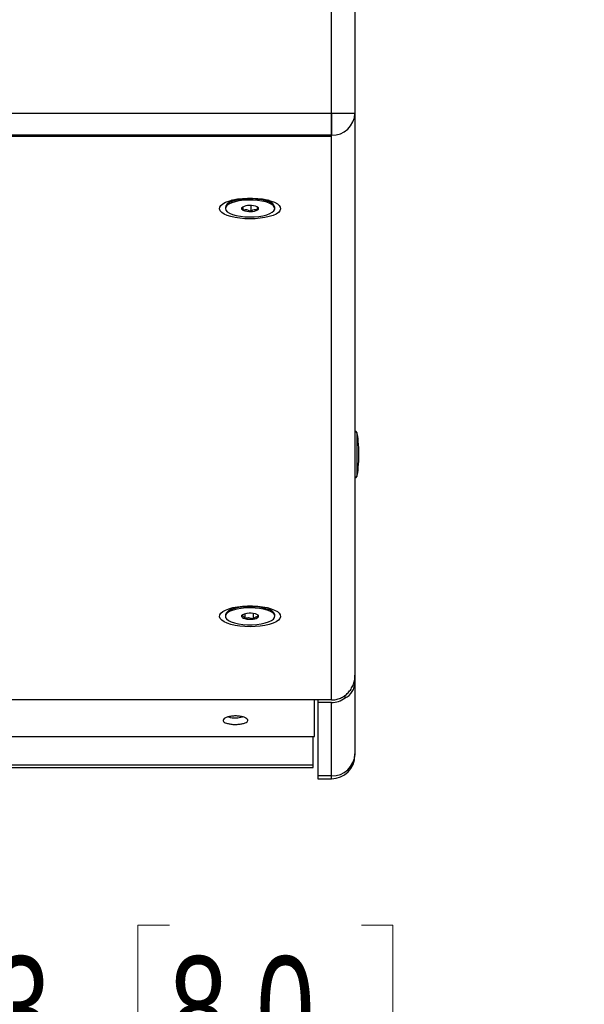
# Model space of a CAD drawing. Header units: inches. Extents: x 0.2 to 16.8, y 0.1 to 10.9.
# Tile 35 of 76: x 13.7 to 14.3, y 2.8 to 3.9. Entities that reach past the tile are written whole.
import ezdxf

# ---------------------------------------------------------------- set-up
doc = ezdxf.new("R2010")
doc.units = ezdxf.units.IN
doc.header["$MEASUREMENT"] = 0
doc.styles.add('SLDTEXTSTYLE0', font='TXT', dxfattribs={"width": 0.75})
doc.dimstyles.new('SLDDIMSTYLE19', dxfattribs={"dimtxt": 0.11811, "dimasz": 0.098425, "dimexe": 0, "dimexo": 0.0625, "dimgap": 0.029528, "dimtad": 0, "dimtih": 1, "dimtoh": 1, "dimdec": 0, "dimlfac": 355.6, "dimrnd": 1e-09, "dimzin": 12, "dimdsep": 46, "dimtxsty": 'SLDTEXTSTYLE0', "dimsah": 1, "dimcen": 0.09, "dimadec": 0, "dimazin": 3, "dimtfac": 1, "dimtdec": 0, "dimtmove": 0, "dimatfit": 0, "dimfxl": 0, "dimfrac": 2, "dimtolj": 1, "dimtzin": 12, "dimarcsym": 0})

# ---------------------------------------------------------------- blocks, each defined once
blk = doc.blocks.new('_D_19')
at = {"color": 7, "linetype": 'Continuous', "lineweight": 0}
for p, q in [((12.6599, 3.847), (12.6599, 2.6285)), ((13.2314, 3.847), (13.2314, 2.6285)), ((13.8555, 2.8751), (13.8195, 2.8751)), ((13.8195, 2.8751), (13.8195, 2.6876)), ((14.0737, 2.8751), (14.1096, 2.8751)), ((14.1096, 2.8751), (14.1096, 2.6876)), ((12.6599, 2.6876), (12.5024, 2.6876)), ((13.2314, 2.6876), (13.3788, 2.6876)), ((13.8195, 2.6876), (13.8555, 2.6876)), ((14.1096, 2.6876), (14.0737, 2.6876))]:
    blk.add_line(p, q, dxfattribs=at)
at = {"color": 7, "linetype": 'Continuous', "lineweight": 18}
for points in [[(12.6599, 2.6876), (12.5615, 2.7073), (12.5615, 2.6679)], [(13.2314, 2.6876), (13.3299, 2.6679), (13.3299, 2.7073)]]:
    blk.add_solid(points, dxfattribs=at)
at = {"color": 7, "linetype": 'Continuous', "lineweight": 18, "char_height": 0.11811, "attachment_point": 1, "style": 'SLDTEXTSTYLE0'}
for s, insert in [('203', (13.5217, 2.8399)), ('8.0', (13.8555, 2.8399)), ('INPUT CUPS', (13.4027, 2.6284))]:
    blk.add_mtext(s, dxfattribs=dict(at, insert=insert))

msp = doc.modelspace()

# ---------------------------------------------------------------- linework, layer by layer
at = {"color": 7, "linetype": 'Continuous', "lineweight": 25}
for p, q in [((14.0396, 3.7997), (14.0396, 4.951)), ((14.0396, 3.7997), (14.0396, 4.951)), ((14.0664, 4.951), (14.0664, 3.7997)), ((11.8517, 3.7997), (14.0396, 3.7997)), ((14.0396, 3.7997), (14.0664, 3.7997)), ((14.0396, 3.7745), (14.0396, 3.7997)), ((14.0396, 3.7997), (14.0396, 3.7745)), ((14.0664, 3.7997), (14.0664, 3.1598)), ((14.0396, 3.7745), (11.8517, 3.7745)), ((11.8517, 3.7733), (14.0396, 3.7733)), ((11.8517, 3.7733), (14.0396, 3.7733)), ((14.0396, 3.1316), (14.0396, 3.7745)), ((14.0396, 3.7733), (14.0396, 3.7745)), ((14.0396, 3.1322), (14.0396, 3.7733)), ((13.9262, 3.7006), (13.9209, 3.6959)), ((13.9733, 3.6959), (13.9679, 3.7006)), ((13.919, 3.6924), (13.919, 3.6911)), ((13.939, 3.6929), (13.939, 3.6892)), ((13.9478, 3.6944), (13.9478, 3.6877)), ((13.9752, 3.6911), (13.9752, 3.6924)), ((14.0685, 3.4362), (14.0685, 3.3859)), ((13.919, 3.2282), (13.919, 3.2269)), ((13.9262, 3.2364), (13.9209, 3.2317)), ((13.941, 3.2295), (13.941, 3.2243)), ((13.9506, 3.23), (13.9506, 3.2238)), ((13.9567, 3.2264), (13.9555, 3.2285)), ((13.9733, 3.2317), (13.9679, 3.2364)), ((13.9752, 3.2269), (13.9752, 3.2282)), ((13.938, 3.228), (13.9375, 3.2274)), ((14.0664, 3.1598), (14.0664, 3.1531)), ((14.0664, 3.1531), (14.0664, 3.0703)), ((11.871, 3.1321), (14.0203, 3.1321)), ((13.6456, 3.1322), (14.0396, 3.1322)), ((14.0203, 3.1321), (14.0203, 3.1322)), ((14.0203, 3.0902), (14.0203, 3.1321)), ((14.0242, 3.1322), (14.0242, 3.1287)), ((14.0396, 3.1287), (14.0242, 3.1287)), ((14.0242, 3.1287), (14.0242, 3.0452)), ((14.0396, 3.0452), (14.0396, 3.1287)), ((14.0552, 3.1339), (14.0552, 3.1369)), ((11.871, 3.0902), (14.0203, 3.0902)), ((11.871, 3.0902), (14.0203, 3.0902)), ((14.0189, 3.0577), (14.0189, 3.0902)), ((14.0203, 3.0902), (14.0203, 3.0902)), ((14.0664, 3.0703), (14.0664, 3.0687)), ((12.2821, 3.0547), (14.0189, 3.0547)), ((12.2881, 3.0577), (14.0189, 3.0577)), ((14.0189, 3.0547), (14.0189, 3.0577)), ((14.0396, 3.0452), (14.0242, 3.0452)), ((14.0242, 3.0452), (14.0242, 3.0419)), ((14.0242, 3.0419), (14.0396, 3.0419)), ((14.0396, 3.0419), (14.0396, 3.0452))]:
    msp.add_line(p, q, dxfattribs=at)
at = {"color": 7, "linetype": 'Continuous', "lineweight": 25, "flags": 128}
for points in [[(13.9471, 3.6792), (13.9412, 3.6794), (13.9355, 3.6799), (13.9302, 3.6807), (13.9253, 3.6818), (13.921, 3.6832), (13.9175, 3.6848), (13.9149, 3.6866), (13.9131, 3.6886), (13.9124, 3.6906), (13.9126, 3.6926), (13.9139, 3.6945), (13.9161, 3.6964), (13.9192, 3.6981), (13.9231, 3.6996), (13.9276, 3.7009), (13.9328, 3.7019), (13.9383, 3.7026), (13.9441, 3.7029), (13.95, 3.7029), (13.9558, 3.7026), (13.9614, 3.7019), (13.9665, 3.7009), (13.9711, 3.6996), (13.975, 3.6981), (13.9781, 3.6964), (13.9803, 3.6945), (13.9815, 3.6926), (13.9818, 3.6906), (13.981, 3.6886), (13.9793, 3.6866), (13.9767, 3.6848), (13.9732, 3.6832), (13.9689, 3.6818), (13.964, 3.6807), (13.9587, 3.6799), (13.953, 3.6794), (13.9471, 3.6792)], [(13.9752, 3.6924), (13.975, 3.6935), (13.9739, 3.6953), (13.9718, 3.697), (13.9688, 3.6985), (13.965, 3.6998), (13.9606, 3.7008), (13.9557, 3.7015), (13.9505, 3.7019), (13.9451, 3.702), (13.9398, 3.7017), (13.9348, 3.701), (13.9303, 3.7001), (13.9263, 3.6989), (13.9231, 3.6974), (13.9208, 3.6958), (13.9194, 3.694), (13.919, 3.6924)], [(13.9238, 3.6857), (13.9272, 3.6843), (13.9313, 3.6831), (13.936, 3.6822), (13.9411, 3.6817), (13.9464, 3.6815), (13.9517, 3.6816), (13.9569, 3.682), (13.9617, 3.6828), (13.966, 3.6839), (13.9696, 3.6853), (13.9724, 3.6869), (13.9742, 3.6886), (13.9751, 3.6904), (13.975, 3.6922), (13.9739, 3.694), (13.9718, 3.6957), (13.9688, 3.6972), (13.965, 3.6985), (13.9606, 3.6995), (13.9557, 3.7002), (13.9505, 3.7006), (13.9451, 3.7007), (13.9398, 3.7004), (13.9348, 3.6997), (13.9303, 3.6988), (13.9263, 3.6975), (13.9231, 3.6961), (13.9208, 3.6944), (13.9194, 3.6927), (13.919, 3.6909), (13.9196, 3.689), (13.9212, 3.6873), (13.9238, 3.6857)], [(13.9383, 3.6925), (13.9379, 3.6921), (13.9375, 3.6917), (13.9374, 3.6913), (13.9374, 3.6908), (13.9375, 3.6904), (13.9379, 3.69), (13.9384, 3.6896), (13.939, 3.6892)], [(13.9558, 3.6896), (13.9563, 3.69), (13.9567, 3.6904), (13.9568, 3.6909), (13.9568, 3.6913), (13.9566, 3.6917), (13.9563, 3.6922), (13.9558, 3.6926), (13.9552, 3.6929)], [(13.9471, 3.215), (13.9412, 3.2152), (13.9355, 3.2157), (13.9302, 3.2165), (13.9253, 3.2177), (13.921, 3.219), (13.9175, 3.2207), (13.9149, 3.2225), (13.9131, 3.2244), (13.9124, 3.2264), (13.9126, 3.2284), (13.9139, 3.2304), (13.9161, 3.2322), (13.9192, 3.234), (13.9231, 3.2355), (13.9276, 3.2367), (13.9328, 3.2377), (13.9383, 3.2384), (13.9441, 3.2387), (13.95, 3.2387), (13.9558, 3.2384), (13.9614, 3.2377), (13.9665, 3.2367), (13.9711, 3.2355), (13.975, 3.234), (13.9781, 3.2322), (13.9803, 3.2304), (13.9815, 3.2284), (13.9818, 3.2264), (13.981, 3.2244), (13.9793, 3.2225), (13.9767, 3.2207), (13.9732, 3.219), (13.9689, 3.2177), (13.964, 3.2165), (13.9587, 3.2157), (13.953, 3.2152), (13.9471, 3.215)], [(13.9752, 3.2282), (13.9752, 3.2286), (13.9745, 3.2304), (13.9728, 3.2321), (13.9702, 3.2337), (13.9667, 3.2351), (13.9625, 3.2363), (13.9578, 3.2371), (13.9527, 3.2376), (13.9474, 3.2378), (13.9421, 3.2377), (13.9369, 3.2372), (13.9321, 3.2364), (13.9279, 3.2352), (13.9244, 3.2339), (13.9216, 3.2323), (13.9198, 3.2306), (13.919, 3.2288), (13.919, 3.2282)], [(13.9295, 3.2194), (13.9339, 3.2184), (13.9389, 3.2177), (13.9441, 3.2173), (13.9495, 3.2173), (13.9547, 3.2176), (13.9597, 3.2183), (13.9642, 3.2193), (13.9681, 3.2205), (13.9713, 3.222), (13.9736, 3.2237), (13.9749, 3.2254), (13.9752, 3.2273), (13.9745, 3.2291), (13.9728, 3.2308), (13.9702, 3.2324), (13.9667, 3.2338), (13.9625, 3.2349), (13.9578, 3.2358), (13.9527, 3.2363), (13.9474, 3.2365), (13.9421, 3.2364), (13.9369, 3.2359), (13.9321, 3.235), (13.9279, 3.2339), (13.9244, 3.2326), (13.9216, 3.231), (13.9198, 3.2293), (13.919, 3.2275), (13.9192, 3.2256), (13.9204, 3.2238), (13.9226, 3.2222), (13.9256, 3.2207), (13.9295, 3.2194)], [(13.9567, 3.2264), (13.9568, 3.2268), (13.9568, 3.2273), (13.9566, 3.2277), (13.9562, 3.2281), (13.9556, 3.2285), (13.9549, 3.2289), (13.9541, 3.2292), (13.9532, 3.2295)], [(13.9375, 3.2274), (13.9373, 3.227), (13.9374, 3.2265), (13.9376, 3.2261), (13.938, 3.2257), (13.9385, 3.2253), (13.9392, 3.2249), (13.94, 3.2246), (13.941, 3.2243)]]:
    msp.add_lwpolyline(points, dxfattribs=at)
at = {"color": 7, "linetype": 'Continuous', "lineweight": 25}
for centre, radius, start, end in [((14.0404, 3.8005), 0.026, 268.2746, 358.1638), ((13.9459, 3.6782), 0.0162, 88.1494, 117.8402), ((13.9466, 3.7077), 0.02, 247.6789, 273.3874), ((13.9476, 3.6745), 0.02, 67.6789, 93.3874), ((13.9483, 3.7039), 0.0162, 268.1494, 297.8402), ((14.0664, 3.4356), 0.00221, 15.685, 90), ((14.0664, 3.3865), 0.00221, 270, 344.315), ((13.9435, 3.2217), 0.00827, 89.4209, 136.697), ((13.947, 3.2046), 0.0257, 76.1593, 97.7929), ((13.9471, 3.2492), 0.0257, 256.1593, 277.7929), ((13.9507, 3.2321), 0.00827, 269.4209, 316.697), ((13.93, 3.1353), 0.0241, 251.625, 272.5621), ((13.9312, 3.1332), 0.022, 269.7946, 289.0253), ((14.0404, 3.0712), 0.026, 268.2746, 358.1638), ((14.0396, 3.0687), 0.0268, 270, 0)]:
    msp.add_arc(centre, radius, start, end, dxfattribs=at)
for centre, major_axis, ratio, start_param, end_param in [((14.0664, 3.4111), (0, 0.0287), 0.154219, 4.712389, 5.780955), ((14.0664, 3.4111), (0, -0.0287), 0.154219, 0.50223, 1.570796), ((14.0396, 3.1628), (-0.0189, 0.027), 0.700208, 2.974988, 3.926991), ((14.0396, 3.1572), (0, 0.0285), 0.939693, 3.141593, 3.760386)]:
    msp.add_ellipse(centre, major_axis=major_axis, ratio=ratio, start_param=start_param, end_param=end_param, dxfattribs=at)
for points, knots in [([(13.9383, 3.6925), (13.9384, 3.6926), (13.9386, 3.6927), (13.9388, 3.6911), (13.939, 3.6898), (13.939, 3.6892)], [0, 0, 0, 0, 0.439128, 0.751376, 1, 1, 1, 1]), ([(13.939, 3.6892), (13.9403, 3.6895), (13.9424, 3.6901), (13.9455, 3.6892), (13.9471, 3.6882), (13.9478, 3.6877)], [0, 0, 0, 0, 0.439128, 0.751376, 1, 1, 1, 1]), ([(13.9478, 3.6877), (13.9482, 3.688), (13.9494, 3.689), (13.9517, 3.6901), (13.9541, 3.6901), (13.9554, 3.6897), (13.9558, 3.6896)], [0, 0, 0, 0, 0.156025, 0.493707, 0.819058, 1, 1, 1, 1]), ([(13.9558, 3.6896), (13.9557, 3.6907), (13.9556, 3.6923), (13.9554, 3.6926), (13.9554, 3.6928)], [0, 0, 0, 0, 0.673101, 1, 1, 1, 1]), ([(13.9375, 3.2274), (13.938, 3.2275), (13.9388, 3.2277), (13.9401, 3.2262), (13.9407, 3.2249), (13.941, 3.2243)], [0, 0, 0, 0, 0.4391279, 0.751376, 1, 1, 1, 1]), ([(13.941, 3.2243), (13.9424, 3.2248), (13.9447, 3.2256), (13.9482, 3.225), (13.9499, 3.2242), (13.9506, 3.2238)], [0, 0, 0, 0, 0.4391279, 0.751376, 1, 1, 1, 1]), ([(13.9506, 3.2238), (13.9509, 3.2241), (13.9519, 3.2252), (13.9536, 3.2265), (13.9554, 3.2267), (13.9564, 3.2265), (13.9567, 3.2264)], [0, 0, 0, 0, 0.1560255, 0.4937074, 0.8190578, 1, 1, 1, 1]), ([(14.0396, 3.1316), (14.0414, 3.1317), (14.0449, 3.1319), (14.05, 3.1336), (14.0546, 3.1362), (14.0587, 3.1397), (14.0621, 3.144), (14.0642, 3.1483), (14.0656, 3.1524), (14.0663, 3.156), (14.0664, 3.1585), (14.0664, 3.1598)], [0, 0, 0, 0, 0.1218332, 0.2441529, 0.3673664, 0.4917383, 0.6173519, 0.7441018, 0.8261224, 0.9129403, 1, 1, 1, 1]), ([(13.9445, 3.1084), (13.9443, 3.1079), (13.944, 3.1068), (13.9416, 3.1054), (13.938, 3.1044), (13.9336, 3.1038), (13.9288, 3.1037), (13.9241, 3.1042), (13.9202, 3.1051), (13.9175, 3.1064), (13.9162, 3.1079), (13.9165, 3.1096), (13.9183, 3.1111), (13.9216, 3.1124), (13.9258, 3.1132), (13.9306, 3.1135), (13.9353, 3.1132), (13.9395, 3.1123), (13.9426, 3.111), (13.9442, 3.1097), (13.9444, 3.1088), (13.9445, 3.1084)], [0, 0, 0, 0, 0.05368, 0.10736, 0.161048, 0.214741, 0.268425, 0.3221, 0.375781, 0.429472, 0.483163, 0.536843, 0.590518, 0.644203, 0.697895, 0.751583, 0.80526, 0.858938, 0.912626, 0.966319, 1, 1, 1, 1])]:
    msp.add_open_spline(points, degree=3, knots=knots, dxfattribs=at)

# ---------------------------------------------------------------- dimensions: what is measured, and where the dimension line sits
at = {"color": 7, "linetype": 'Continuous', "lineweight": 18}
dim = msp.add_linear_dim(base=(13.2314, 2.6876), p1=(12.6599, 3.906), p2=(13.2314, 3.906), text='<>\\PINPUT CUPS', dimstyle='SLDDIMSTYLE19', dxfattribs=at)
dim.commit()
dim.dimension.update_dxf_attribs({"geometry": '_D_19', "text_midpoint": (13.8337, 2.6876), "dimtype": 160})

doc.saveas('drawing.dxf')
